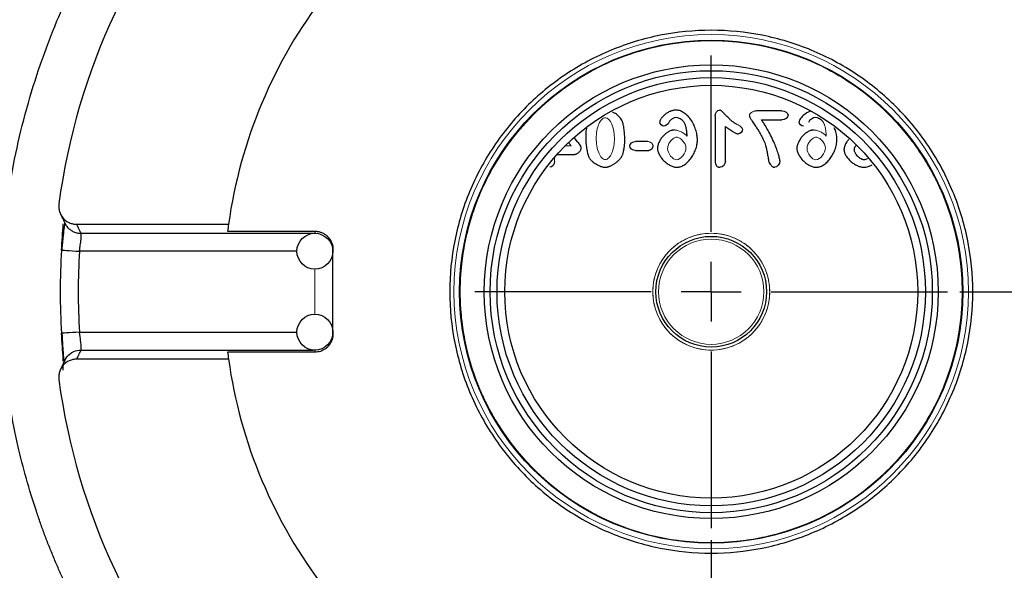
# Model space of a CAD drawing. Header units: inches. Extents: x 0.3 to 34.1, y 0.2 to 21.7.
# Tile 10 of 28: x 5.1 to 9.2, y 10 to 12.3. Entities that reach past the tile are written whole.
import ezdxf

# ---------------------------------------------------------------- set-up
doc = ezdxf.new("R2010")
doc.units = ezdxf.units.IN
doc.header["$MEASUREMENT"] = 0
doc.layers.add('SLD-0', color=7, linetype='Continuous', lineweight=25)
doc.styles.add('SLDTEXTSTYLE0', font='TXT', dxfattribs={"width": 0.75})
doc.dimstyles.new('SLDDIMSTYLE0', dxfattribs={"dimtxt": 0.125, "dimasz": 0.13, "dimexe": 0, "dimexo": 0.0625, "dimgap": 0.03125, "dimtad": 0, "dimtih": 1, "dimtoh": 1, "dimlfac": 0.8, "dimrnd": 1e-09, "dimzin": 12, "dimdsep": 46, "dimtxsty": 'SLDTEXTSTYLE0', "dimsah": 1, "dimcen": 0.09, "dimadec": 0, "dimazin": 3, "dimtfac": 1, "dimtofl": 0, "dimtmove": 0, "dimatfit": 3, "dimfxl": 1, "dimfrac": 2, "dimtolj": 1, "dimtzin": 12, "dimarcsym": 0})
doc.dimstyles.new('SLDDIMSTYLE1', dxfattribs={"dimtxt": 0.125, "dimasz": 0.13, "dimexe": 0, "dimexo": 0.0625, "dimgap": 0.03125, "dimtad": 0, "dimtih": 1, "dimtoh": 1, "dimlfac": 0.8, "dimrnd": 1e-09, "dimzin": 12, "dimdsep": 46, "dimtxsty": 'SLDTEXTSTYLE0', "dimsah": 1, "dimcen": 0.09, "dimadec": 0, "dimazin": 3, "dimtfac": 1, "dimtofl": 0, "dimtmove": 0, "dimatfit": 3, "dimfxl": 1, "dimfrac": 2, "dimtolj": 1, "dimtzin": 12, "dimarcsym": 0})

# ---------------------------------------------------------------- blocks, each defined once
blk = doc.blocks.new('_D')
at = {"layer": 'SLD-0'}
for p, q in [((11.8278, 11.0809), (11.8278, 2.8366)), ((6.4153, 6.3245), (6.4153, 2.8366)), ((9.1181, 3.1416), (9.0801, 3.1416)), ((9.0801, 3.1416), (9.0801, 2.9432)), ((9.6261, 3.1416), (9.6642, 3.1416)), ((9.6642, 3.1416), (9.6642, 2.9432)), ((6.4153, 2.9616), (8.9705, 2.9616)), ((11.8278, 2.9616), (9.7737, 2.9616)), ((9.0801, 2.9432), (9.1181, 2.9432)), ((9.6642, 2.9432), (9.6261, 2.9432))]:
    blk.add_line(p, q, dxfattribs=at)
for points in [[(6.4153, 2.9616), (6.5453, 2.9416), (6.5453, 2.9816)], [(11.8278, 2.9616), (11.6978, 2.9816), (11.6978, 2.9416)]]:
    blk.add_solid(points, dxfattribs=at)
at = {"layer": 'SLD-0', "char_height": 0.125, "attachment_point": 1, "style": 'SLDTEXTSTYLE0'}
for s, insert in [('109.98', (9.1181, 3.1043)), ('4.33', (9.2105, 2.9173))]:
    blk.add_mtext(s, dxfattribs=dict(at, insert=insert))
blk = doc.blocks.new('_D_1')
at = {"layer": 'SLD-0'}
for p, q in [((7.9778, 10.0947), (7.9778, 3.7814)), ((6.4153, 6.3245), (6.4153, 3.7814)), ((7.014, 4.0865), (6.976, 4.0865)), ((6.976, 4.0865), (6.976, 3.888)), ((7.4297, 4.0865), (7.4678, 4.0865)), ((7.4678, 4.0865), (7.4678, 3.888)), ((6.4153, 3.9064), (6.8664, 3.9064)), ((7.9778, 3.9064), (7.5773, 3.9064)), ((6.976, 3.888), (7.014, 3.888)), ((7.4678, 3.888), (7.4297, 3.888))]:
    blk.add_line(p, q, dxfattribs=at)
for points in [[(6.4153, 3.9064), (6.5453, 3.8864), (6.5453, 3.9264)], [(7.9778, 3.9064), (7.8478, 3.9264), (7.8478, 3.8864)]]:
    blk.add_solid(points, dxfattribs=at)
at = {"layer": 'SLD-0', "char_height": 0.125, "attachment_point": 1, "style": 'SLDTEXTSTYLE0'}
for s, insert in [('31.75', (7.014, 4.0492)), ('1.25', (7.0602, 3.8621))]:
    blk.add_mtext(s, dxfattribs=dict(at, insert=insert))
blk = doc.blocks.new('_D_5')
at = {"layer": 'SLD-0'}
for p, q in [((9.0141, 11.1309), (12.3465, 11.1309)), ((12.2215, 11.1309), (12.2215, 8.7178)), ((12.2215, 5.8501), (12.2215, 8.5193)), ((10.2894, 5.8501), (12.3465, 5.8501))]:
    blk.add_line(p, q, dxfattribs=at)
for points in [[(12.2215, 11.1309), (12.2015, 11.0009), (12.2415, 11.0009)], [(12.2215, 5.8501), (12.2415, 5.9801), (12.2015, 5.9801)]]:
    blk.add_solid(points, dxfattribs=at)
at = {"layer": 'SLD-0', "insert": (12.0599, 8.6805), "char_height": 0.125, "attachment_point": 1, "style": 'SLDTEXTSTYLE0'}
blk.add_mtext('4.22', dxfattribs=at)
blk = doc.blocks.new('SW_CENTERMARKSYMBOL_0')
at = {"layer": 'SLD-0', "color": 0}
for p, q in [((0, 0.25), (0, 0.9862)), ((0, 0), (0, 0.125)), ((-0.25, 0), (-0.9862, 0)), ((0, 0), (-0.125, 0)), ((0, 0), (0, -0.125)), ((0, 0), (0.125, 0)), ((0.25, 0), (0.9862, 0)), ((0, -0.25), (0, -0.9862))]:
    blk.add_line(p, q, dxfattribs=at)

msp = doc.modelspace()

# ---------------------------------------------------------------- linework, layer by layer
at = {"color": 7, "linetype": 'Continuous', "lineweight": 25}
for p, q in [((8.2722, 11.8853), (8.1661, 11.8853)), ((7.9936, 11.8644), (7.9936, 11.682)), ((8.1869, 11.8479), (8.2722, 11.8479)), ((8.0369, 11.6758), (8.0369, 11.8208)), ((7.42, 11.7563), (7.4061, 11.7749)), ((7.7121, 11.7579), (7.6618, 11.7579)), ((7.6618, 11.7196), (7.7121, 11.7196)), ((7.3348, 11.7038), (7.4047, 11.7038)), ((5.3314, 11.4121), (5.9646, 11.4121)), ((5.9607, 11.3832), (6.3249, 11.3832)), ((6.3999, 10.9539), (6.3999, 11.3079)), ((5.9646, 10.8496), (5.3314, 10.8496)), ((6.3249, 10.8786), (5.9607, 10.8786))]:
    msp.add_line(p, q, dxfattribs=at)
at = {"color": 144, "linetype": 'Continuous', "lineweight": 18}
for p, q in [((7.3933, 11.7395), (7.3829, 11.7536)), ((7.3685, 11.7395), (7.3933, 11.7395)), ((7.3248, 11.6741), (7.3248, 11.6923)), ((6.3249, 11.2247), (6.3249, 11.0371))]:
    msp.add_line(p, q, dxfattribs=at)
at = {"color": 8, "linetype": 'Continuous', "lineweight": 25}
for p, q in [((6.3249, 11.3832), (6.3249, 11.3747)), ((6.3184, 11.3744), (5.3494, 11.3744)), ((6.2499, 11.2997), (5.3428, 11.2997)), ((5.3428, 10.9621), (6.2499, 10.9621)), ((5.3494, 10.8874), (6.3184, 10.8874)), ((6.3249, 10.8871), (6.3249, 10.8786))]:
    msp.add_line(p, q, dxfattribs=at)
at = {"color": 7, "linetype": 'Continuous', "lineweight": 25}
for centre, radius in [((7.9778, 11.1309), 3.6954), ((7.9778, 11.1309), 1.0494), ((7.9778, 11.1309), 0.9468), ((7.9778, 11.1309), 0.9222), ((7.9778, 11.1309), 0.8935), ((7.9778, 11.1309), 0.8612), ((6.3249, 11.2997), 0.075), ((7.9778, 11.1309), 0.2309), ((6.3249, 10.9621), 0.075)]:
    msp.add_circle(centre, radius, dxfattribs=at)
at = {"color": 144, "linetype": 'Continuous', "lineweight": 18}
for radius in [1.0729, 1.0469, 0.2438, 0.2196]:
    msp.add_circle((7.9778, 11.1309), radius, dxfattribs=at)
at = {"color": 7, "linetype": 'Continuous', "lineweight": 25}
for radius, start, end in [(2.7457, 137.6489, 172.3211), (2.0328, 142.3827, 172.0475), (2.0328, 172.0475, 172.8715), (2.7155, 176.3352, 183.6648), (2.7154, 176.3352, 183.6648), (2.6405, 176.3352, 183.6648), (2.0328, 187.1285, 187.9525), (2.0328, 187.9525, 217.6173), (2.7457, 187.6789, 222.3511)]:
    msp.add_arc((7.9778, 11.1309), radius, start, end, dxfattribs=at)
for points, knots in [([(5.0156, 11.1309), (5.0218, 11.2599), (5.0343, 11.5178), (5.1155, 11.8974), (5.2154, 12.1887), (5.3109, 12.4025), (5.3865, 12.5514), (5.4795, 12.7112), (5.5926, 12.8799), (5.7283, 13.0545), (5.8582, 13.1977), (5.9721, 13.3088), (6.0606, 13.3881), (6.1517, 13.4632), (6.2453, 13.5342), (6.3887, 13.633), (6.5351, 13.7241), (6.6562, 13.7784), (6.6896, 13.7934)], [0, 0, 0, 0, 0.116824, 0.233545, 0.350201, 0.39516, 0.445543, 0.501358, 0.562616, 0.62933, 0.701517, 0.737572, 0.773426, 0.809079, 0.844526, 0.879766, 0.966914, 1, 1, 1, 1]), ([(7.9778, 12.2217), (7.9065, 12.2217), (7.8351, 12.2147), (7.695, 12.1868), (7.6264, 12.166), (7.4944, 12.1114), (7.4312, 12.0776), (7.3124, 11.9982), (7.257, 11.9527), (7.156, 11.8517), (7.1105, 11.7963), (7.0312, 11.6776), (6.9974, 11.6143), (6.9427, 11.4824), (6.9219, 11.4137), (6.894, 11.2737), (6.887, 11.2023), (6.887, 11.0595), (6.894, 10.9881), (6.9219, 10.8481), (6.9427, 10.7794), (6.9974, 10.6475), (7.0312, 10.5842), (7.1105, 10.4655), (7.156, 10.41), (7.257, 10.3091), (7.3124, 10.2636), (7.4312, 10.1842), (7.4944, 10.1504), (7.6264, 10.0958), (7.695, 10.0749), (7.8351, 10.0471), (7.9065, 10.0401), (7.9778, 10.0401)], [0, 0, 0, 0, 0.0625, 0.0625, 0.125, 0.125, 0.1875, 0.1875, 0.25, 0.25, 0.3125, 0.3125, 0.375, 0.375, 0.4375, 0.4375, 0.5, 0.5, 0.5625, 0.5625, 0.625, 0.625, 0.6875, 0.6875, 0.75, 0.75, 0.8125, 0.8125, 0.875, 0.875, 0.9375, 0.9375, 1, 1, 1, 1]), ([(7.9778, 10.0401), (8.0492, 10.0401), (8.1206, 10.0471), (8.2607, 10.0749), (8.3293, 10.0958), (8.4613, 10.1504), (8.5245, 10.1842), (8.6432, 10.2636), (8.6987, 10.3091), (8.7997, 10.41), (8.8452, 10.4655), (8.9245, 10.5842), (8.9583, 10.6475), (9.013, 10.7794), (9.0338, 10.8481), (9.0617, 10.9881), (9.0687, 11.0595), (9.0687, 11.2023), (9.0617, 11.2737), (9.0338, 11.4137), (9.013, 11.4824), (8.9583, 11.6143), (8.9245, 11.6776), (8.8452, 11.7963), (8.7997, 11.8517), (8.6987, 11.9527), (8.6432, 11.9982), (8.5245, 12.0776), (8.4613, 12.1114), (8.3293, 12.166), (8.2607, 12.1868), (8.1206, 12.2147), (8.0492, 12.2217), (7.9778, 12.2217)], [0, 0, 0, 0, 0.0625, 0.0625, 0.125, 0.125, 0.1875, 0.1875, 0.25, 0.25, 0.3125, 0.3125, 0.375, 0.375, 0.4375, 0.4375, 0.5, 0.5, 0.5625, 0.5625, 0.625, 0.625, 0.6875, 0.6875, 0.75, 0.75, 0.8125, 0.8125, 0.875, 0.875, 0.9375, 0.9375, 1, 1, 1, 1]), ([(7.607, 11.8423), (7.6035, 11.8482), (7.596, 11.8609), (7.5809, 11.8735), (7.5697, 11.8789), (7.5655, 11.8809)], [0, 0, 0, 0, 0.355275, 0.759056, 1, 1, 1, 1]), ([(7.8304, 11.8889), (7.829, 11.8889), (7.8261, 11.8888), (7.8217, 11.8881), (7.8171, 11.887), (7.8123, 11.8855), (7.805, 11.8827), (7.7956, 11.8778), (7.785, 11.8704), (7.7759, 11.8622), (7.7699, 11.8549), (7.7664, 11.8492), (7.7646, 11.8454), (7.7634, 11.8419), (7.7632, 11.8397), (7.7631, 11.8386)], [0, 0, 0, 0, 0.0470304, 0.0967584, 0.1495842, 0.2058418, 0.2658078, 0.4122985, 0.5616085, 0.6984533, 0.8238879, 0.8770975, 0.9252825, 0.9659659, 1, 1, 1, 1]), ([(7.9203, 11.7642), (7.9202, 11.7664), (7.9201, 11.7709), (7.9195, 11.7779), (7.9182, 11.7865), (7.9161, 11.7967), (7.9118, 11.8121), (7.9044, 11.8306), (7.8925, 11.8505), (7.8783, 11.8671), (7.8646, 11.8775), (7.8534, 11.8835), (7.8454, 11.8865), (7.8377, 11.8885), (7.8327, 11.8888), (7.8304, 11.8889)], [0, 0, 0, 0, 0.0394261, 0.0813007, 0.1257519, 0.1960505, 0.2673884, 0.4135511, 0.5524579, 0.6820438, 0.8037794, 0.858354, 0.9105157, 0.9574608, 1, 1, 1, 1]), ([(8.0854, 11.8292), (8.0838, 11.83), (8.0805, 11.8316), (8.0757, 11.8346), (8.0706, 11.838), (8.0654, 11.8418), (8.0583, 11.8477), (8.0489, 11.8563), (8.0401, 11.8653), (8.0333, 11.8724), (8.0293, 11.8768), (8.0256, 11.8807), (8.0224, 11.8838), (8.0196, 11.8862), (8.017, 11.8878), (8.0146, 11.8888), (8.013, 11.8889), (8.0122, 11.8889)], [0, 0, 0, 0, 0.055167, 0.114411, 0.177944, 0.245938, 0.318534, 0.46854, 0.645626, 0.712394, 0.779161, 0.834184, 0.880565, 0.919076, 0.949681, 0.974945, 1, 1, 1, 1]), ([(8.3885, 11.8833), (8.3808, 11.8793), (8.3662, 11.8716), (8.3527, 11.8573), (8.3459, 11.846), (8.345, 11.8408), (8.3446, 11.8386)], [0, 0, 0, 0, 0.398075, 0.7581683, 0.8975692, 1, 1, 1, 1]), ([(7.6175, 11.7659), (7.6175, 11.769), (7.6174, 11.7756), (7.6168, 11.7858), (7.6157, 11.7966), (7.6144, 11.8076), (7.6128, 11.8182), (7.6111, 11.8276), (7.6093, 11.8356), (7.6077, 11.8403), (7.607, 11.8423)], [0, 0, 0, 0, 0.122392, 0.254037, 0.395101, 0.545721, 0.683415, 0.807415, 0.917031, 1, 1, 1, 1]), ([(7.8624, 11.8405), (7.8632, 11.8393), (7.8648, 11.8368), (7.8668, 11.8326), (7.8686, 11.8279), (7.8703, 11.8227), (7.8718, 11.8169), (7.873, 11.8107), (7.8741, 11.8039), (7.875, 11.7965), (7.8758, 11.7886), (7.8761, 11.7832), (7.8762, 11.7804)], [0, 0, 0, 0, 0.068213, 0.142432, 0.223224, 0.311028, 0.406186, 0.508966, 0.619582, 0.738205, 0.864973, 1, 1, 1, 1]), ([(8.1371, 11.8646), (8.1372, 11.8642), (8.1372, 11.8634), (8.1377, 11.8619), (8.1385, 11.8602), (8.1398, 11.8574), (8.1422, 11.8534), (8.1454, 11.8483), (8.1495, 11.8419), (8.1544, 11.8345), (8.1598, 11.8265), (8.1666, 11.816), (8.1743, 11.8037), (8.1827, 11.7893), (8.1899, 11.776), (8.1959, 11.7636), (8.2008, 11.7523), (8.2034, 11.7449), (8.2046, 11.7414)], [0, 0, 0, 0, 0.008073, 0.018695, 0.032042, 0.048199, 0.084044, 0.132235, 0.175415, 0.245527, 0.321309, 0.38155, 0.511298, 0.629901, 0.736442, 0.833499, 0.921265, 1, 1, 1, 1]), ([(8.2641, 11.6767), (8.264, 11.6776), (8.264, 11.6796), (8.2635, 11.6829), (8.2625, 11.688), (8.2609, 11.6949), (8.2572, 11.7079), (8.2509, 11.7266), (8.241, 11.7513), (8.2291, 11.7774), (8.2168, 11.8011), (8.2056, 11.8205), (8.1963, 11.8352), (8.1899, 11.8439), (8.1869, 11.8479)], [0, 0, 0, 0, 0.013978, 0.031917, 0.053886, 0.095718, 0.143996, 0.268395, 0.406974, 0.565953, 0.723968, 0.829117, 0.921044, 1, 1, 1, 1]), ([(7.4586, 11.8149), (7.4582, 11.8137), (7.4538, 11.7988), (7.4541, 11.7831), (7.4545, 11.7686)], [0, 0, 0, 0, 0.0816998, 1, 1, 1, 1]), ([(7.8241, 11.8057), (7.823, 11.8056), (7.8207, 11.8055), (7.817, 11.8049), (7.8125, 11.8038), (7.807, 11.8019), (7.7985, 11.7978), (7.788, 11.791), (7.7767, 11.7805), (7.767, 11.7681), (7.7608, 11.7568), (7.7571, 11.7476), (7.7551, 11.7411), (7.7538, 11.7352), (7.7536, 11.7313), (7.7535, 11.7296)], [0, 0, 0, 0, 0.029882, 0.062453, 0.097995, 0.155862, 0.217341, 0.351355, 0.490687, 0.631431, 0.771463, 0.835955, 0.897468, 0.952356, 1, 1, 1, 1]), ([(8.0369, 11.8208), (8.0401, 11.8183), (8.0462, 11.8137), (8.0551, 11.8073), (8.0632, 11.802), (8.0704, 11.7976), (8.0768, 11.7941), (8.0824, 11.7916), (8.0872, 11.79), (8.0901, 11.7897), (8.0914, 11.7896)], [0, 0, 0, 0, 0.191593, 0.363581, 0.516106, 0.649374, 0.763694, 0.859557, 0.937806, 1, 1, 1, 1]), ([(8.4056, 11.8057), (8.4045, 11.8056), (8.4021, 11.8055), (8.3985, 11.8049), (8.394, 11.8038), (8.3885, 11.8019), (8.38, 11.7978), (8.3695, 11.791), (8.3582, 11.7805), (8.3485, 11.7681), (8.3423, 11.7568), (8.3385, 11.7476), (8.3366, 11.7411), (8.3353, 11.7352), (8.3351, 11.7313), (8.335, 11.7296)], [0, 0, 0, 0, 0.029882, 0.062453, 0.097995, 0.155862, 0.217341, 0.351355, 0.490687, 0.631431, 0.771463, 0.835955, 0.897468, 0.952356, 1, 1, 1, 1]), ([(8.5018, 11.7642), (8.501, 11.7794), (8.5001, 11.7972), (8.492, 11.8127), (8.4908, 11.815)], [0, 0, 0, 0, 0.85111, 1, 1, 1, 1]), ([(7.42, 11.7563), (7.4229, 11.7524), (7.4269, 11.7472), (7.433, 11.7368), (7.4349, 11.7318), (7.4349, 11.7292)], [0, 0, 0, 0, 0.5, 0.5, 1, 1, 1, 1]), ([(7.4545, 11.7686), (7.4545, 11.7664), (7.4546, 11.7618), (7.455, 11.7547), (7.456, 11.7423), (7.4579, 11.7287), (7.4608, 11.7145), (7.4633, 11.7048), (7.466, 11.6965), (7.4683, 11.6916), (7.4694, 11.6894)], [0, 0, 0, 0, 0.0823331, 0.1697939, 0.2624755, 0.5414418, 0.6768375, 0.7993632, 0.9108565, 1, 1, 1, 1]), ([(7.608, 11.7019), (7.6085, 11.7034), (7.6095, 11.7065), (7.6109, 11.7117), (7.6122, 11.7177), (7.6135, 11.7245), (7.6149, 11.7335), (7.6163, 11.744), (7.6173, 11.7553), (7.6175, 11.7625), (7.6175, 11.7659)], [0, 0, 0, 0, 0.07041, 0.15283, 0.247471, 0.354473, 0.473933, 0.669267, 0.844488, 1, 1, 1, 1]), ([(7.834, 11.65), (7.8352, 11.65), (7.8375, 11.6501), (7.8411, 11.6505), (7.8447, 11.6513), (7.8498, 11.6528), (7.8562, 11.6553), (7.8667, 11.6611), (7.8794, 11.6709), (7.8929, 11.6862), (7.9045, 11.7041), (7.9118, 11.7206), (7.9161, 11.7343), (7.9185, 11.7445), (7.92, 11.7545), (7.9202, 11.761), (7.9203, 11.7642)], [0, 0, 0, 0, 0.022208, 0.045205, 0.069142, 0.094153, 0.146835, 0.202949, 0.325133, 0.45688, 0.595361, 0.736218, 0.805411, 0.873197, 0.938323, 1, 1, 1, 1]), ([(8.4155, 11.65), (8.4167, 11.65), (8.419, 11.6501), (8.4226, 11.6505), (8.4262, 11.6513), (8.4313, 11.6528), (8.4377, 11.6553), (8.4482, 11.6611), (8.4609, 11.6709), (8.4744, 11.6862), (8.486, 11.7041), (8.4933, 11.7206), (8.4976, 11.7343), (8.5, 11.7445), (8.5015, 11.7545), (8.5017, 11.761), (8.5018, 11.7642)], [0, 0, 0, 0, 0.022208, 0.045205, 0.069142, 0.094153, 0.146835, 0.202949, 0.325133, 0.45688, 0.595361, 0.736218, 0.805411, 0.873197, 0.938323, 1, 1, 1, 1]), ([(8.552, 11.7665), (8.5491, 11.7632), (8.5419, 11.7551), (8.5341, 11.741), (8.5322, 11.7297), (8.5314, 11.7248)], [0, 0, 0, 0, 0.282093, 0.683518, 1, 1, 1, 1]), ([(7.4047, 11.7038), (7.406, 11.7038), (7.4084, 11.7039), (7.4122, 11.7047), (7.4164, 11.7062), (7.421, 11.7085), (7.4255, 11.7119), (7.4294, 11.7158), (7.4324, 11.7201), (7.4345, 11.7246), (7.4348, 11.7277), (7.4349, 11.7292)], [0, 0, 0, 0, 0.0856654, 0.1736901, 0.2655946, 0.3975182, 0.5314899, 0.6597516, 0.7810969, 0.8961651, 1, 1, 1, 1]), ([(7.7121, 11.7196), (7.713, 11.7197), (7.7149, 11.7197), (7.7177, 11.7204), (7.721, 11.7215), (7.7245, 11.7233), (7.728, 11.7259), (7.7311, 11.7288), (7.7334, 11.7321), (7.7351, 11.7354), (7.7354, 11.7377), (7.7355, 11.7388)], [0, 0, 0, 0, 0.084607, 0.1729, 0.2663908, 0.3987362, 0.5363701, 0.664932, 0.7876717, 0.9004162, 1, 1, 1, 1]), ([(7.7535, 11.7296), (7.7536, 11.7283), (7.7537, 11.7256), (7.7543, 11.7215), (7.7556, 11.7164), (7.7576, 11.7104), (7.762, 11.701), (7.7692, 11.6894), (7.7803, 11.6767), (7.7931, 11.6657), (7.8048, 11.6584), (7.8143, 11.6541), (7.8212, 11.6518), (7.8277, 11.6503), (7.832, 11.6501), (7.834, 11.65)], [0, 0, 0, 0, 0.031698, 0.065695, 0.102275, 0.160623, 0.222984, 0.356721, 0.496507, 0.636783, 0.771672, 0.834838, 0.894546, 0.949837, 1, 1, 1, 1]), ([(8.2046, 11.7414), (8.2052, 11.7393), (8.2064, 11.7349), (8.2081, 11.7275), (8.2099, 11.719), (8.2122, 11.7068), (8.2142, 11.6947), (8.2159, 11.6844), (8.2166, 11.6802), (8.2169, 11.6787)], [0, 0, 0, 0, 0.098884, 0.216875, 0.354107, 0.510662, 0.798279, 0.930305, 1, 1, 1, 1]), ([(8.335, 11.7296), (8.3351, 11.7283), (8.3351, 11.7256), (8.3358, 11.7215), (8.3371, 11.7164), (8.3391, 11.7104), (8.3434, 11.701), (8.3507, 11.6894), (8.3618, 11.6767), (8.3745, 11.6657), (8.3863, 11.6584), (8.3958, 11.6541), (8.4027, 11.6518), (8.4092, 11.6503), (8.4135, 11.6501), (8.4155, 11.65)], [0, 0, 0, 0, 0.031698, 0.065695, 0.102275, 0.160623, 0.222984, 0.356721, 0.496507, 0.636783, 0.771672, 0.834838, 0.894546, 0.949837, 1, 1, 1, 1]), ([(8.5314, 11.7248), (8.5315, 11.7237), (8.5316, 11.7214), (8.5322, 11.7178), (8.5334, 11.7132), (8.5354, 11.7076), (8.5397, 11.6986), (8.547, 11.6875), (8.5585, 11.6754), (8.572, 11.6648), (8.5845, 11.658), (8.5947, 11.6539), (8.6021, 11.6517), (8.609, 11.6503), (8.6135, 11.6501), (8.6156, 11.65)], [0, 0, 0, 0, 0.027032, 0.05694, 0.089996, 0.145064, 0.203948, 0.335621, 0.473115, 0.615653, 0.757693, 0.824772, 0.889013, 0.947851, 1, 1, 1, 1]), ([(8.5751, 11.7227), (8.5753, 11.7251), (8.5757, 11.73), (8.5781, 11.7369), (8.5811, 11.7407), (8.5824, 11.7424)], [0, 0, 0, 0, 0.327651, 0.685472, 1, 1, 1, 1]), ([(8.6153, 11.6813), (8.6144, 11.6813), (8.6124, 11.6814), (8.6095, 11.6822), (8.6063, 11.6833), (8.6017, 11.6855), (8.5959, 11.6891), (8.5894, 11.6947), (8.5837, 11.7012), (8.5795, 11.7077), (8.5769, 11.7134), (8.5754, 11.7182), (8.5752, 11.7213), (8.5751, 11.7227)], [0, 0, 0, 0, 0.044316, 0.093135, 0.147273, 0.207331, 0.339008, 0.478246, 0.62226, 0.760612, 0.849783, 0.928895, 1, 1, 1, 1]), ([(7.4694, 11.6894), (7.4701, 11.6882), (7.4716, 11.6858), (7.4744, 11.6823), (7.4777, 11.6788), (7.4826, 11.6741), (7.4896, 11.6686), (7.4987, 11.6627), (7.5082, 11.6576), (7.5168, 11.6541), (7.5242, 11.6518), (7.5301, 11.6506), (7.5339, 11.6504), (7.5357, 11.6503)], [0, 0, 0, 0, 0.05177, 0.107678, 0.168125, 0.233427, 0.364971, 0.503635, 0.641466, 0.771964, 0.856337, 0.932046, 1, 1, 1, 1]), ([(7.5357, 11.6503), (7.5369, 11.6504), (7.5394, 11.6505), (7.5433, 11.6511), (7.5473, 11.652), (7.5515, 11.6533), (7.5581, 11.6558), (7.5669, 11.6602), (7.5774, 11.6669), (7.5873, 11.6748), (7.5952, 11.6825), (7.601, 11.6896), (7.6051, 11.6957), (7.6071, 11.6999), (7.608, 11.7019)], [0, 0, 0, 0, 0.03923, 0.081038, 0.125748, 0.173625, 0.224887, 0.353949, 0.491754, 0.630413, 0.762995, 0.849869, 0.928516, 1, 1, 1, 1]), ([(7.9936, 11.682), (7.9936, 11.6798), (7.9937, 11.6755), (7.9945, 11.6696), (7.9958, 11.6644), (7.9977, 11.6599), (8.0001, 11.6563), (8.0032, 11.6534), (8.0067, 11.6514), (8.0109, 11.6502), (8.0138, 11.65), (8.0153, 11.65)], [0, 0, 0, 0, 0.1532979, 0.2896907, 0.4107443, 0.5186939, 0.6166759, 0.7088498, 0.800172, 0.8957319, 1, 1, 1, 1]), ([(8.2169, 11.6787), (8.2172, 11.6774), (8.2178, 11.6748), (8.2192, 11.671), (8.2218, 11.6652), (8.2257, 11.6596), (8.2308, 11.6548), (8.2347, 11.6521), (8.2387, 11.6503), (8.2414, 11.6501), (8.2427, 11.65)], [0, 0, 0, 0, 0.097297, 0.194664, 0.29292, 0.562837, 0.686109, 0.800473, 0.905578, 1, 1, 1, 1]), ([(8.6293, 11.6859), (8.629, 11.6856), (8.6268, 11.6838), (8.6219, 11.682), (8.6174, 11.6815), (8.6153, 11.6813)], [0, 0, 0, 0, 0.091747, 0.571186, 1, 1, 1, 1]), ([(8.6156, 11.65), (8.6201, 11.6505), (8.6296, 11.6516), (8.641, 11.6555), (8.6468, 11.6597), (8.6485, 11.6609)], [0, 0, 0, 0, 0.380675, 0.823394, 1, 1, 1, 1]), ([(5.2568, 11.4978), (5.256, 11.4924), (5.2559, 11.4871), (5.2568, 11.4764), (5.2579, 11.4711), (5.2625, 11.4557), (5.2677, 11.446), (5.2817, 11.43), (5.2905, 11.4235), (5.3052, 11.4168), (5.3103, 11.4151), (5.3207, 11.4128), (5.326, 11.4121), (5.3314, 11.4121)], [0, 0, 0, 0, 0.125, 0.125, 0.25, 0.25, 0.5, 0.5, 0.75, 0.75, 0.875, 0.875, 1, 1, 1, 1]), ([(5.2627, 11.4571), (5.2657, 11.4507), (5.2702, 11.4411), (5.2764, 11.4281), (5.2796, 11.4215), (5.2812, 11.4181)], [0, 0, 0, 0, 0.496795, 0.739137, 1, 1, 1, 1]), ([(5.2813, 11.4178), (5.2811, 11.4166), (5.2806, 11.4144), (5.2776, 11.3909), (5.2741, 11.3614), (5.2708, 11.33), (5.2695, 11.3121), (5.269, 11.3044)], [0, 0, 0, 0, 0.2387524, 0.4392628, 0.7084588, 0.8744261, 1, 1, 1, 1]), ([(5.3494, 11.3744), (5.3487, 11.3757), (5.3478, 11.3778), (5.3466, 11.3803), (5.3457, 11.3821), (5.3452, 11.3831), (5.3436, 11.3865), (5.3422, 11.3893), (5.3395, 11.3951), (5.3376, 11.399), (5.3348, 11.405), (5.3334, 11.4079), (5.3325, 11.4099), (5.332, 11.411), (5.3314, 11.4121)], [0, 0, 0, 0, 0.25, 0.375, 0.375, 0.5, 0.5, 0.75, 0.75, 0.875, 0.9375, 0.96875, 0.96875, 1, 1, 1, 1]), ([(6.3249, 11.3832), (6.327, 11.3831), (6.3312, 11.383), (6.3375, 11.3822), (6.3437, 11.3809), (6.3499, 11.379), (6.356, 11.3765), (6.3619, 11.3735), (6.3676, 11.3699), (6.373, 11.3658), (6.3781, 11.3611), (6.3831, 11.3556), (6.388, 11.3489), (6.3926, 11.3408), (6.3965, 11.3311), (6.3994, 11.32), (6.3997, 11.312), (6.3999, 11.3079)], [0, 0, 0, 0, 0.052762, 0.106203, 0.160324, 0.21513, 0.270622, 0.326804, 0.383677, 0.441245, 0.499509, 0.560689, 0.630766, 0.709739, 0.797604, 0.894359, 1, 1, 1, 1]), ([(5.3428, 11.2997), (5.3434, 11.3043), (5.344, 11.3089), (5.3455, 11.3208), (5.3464, 11.3278), (5.3486, 11.3449), (5.3497, 11.3541), (5.3507, 11.3686), (5.3505, 11.3732), (5.3494, 11.3744)], [-0.4500012, -0.4500012, -0.4500012, -0.4500012, -0.2902508, -0.2902508, -0.1462504, -0.1462504, -0.0562502, -0.0562502, 0, 0, 0, 0]), ([(5.2679, 11.3045), (5.268, 11.3045), (5.2835, 11.3035), (5.3225, 11.301), (5.3428, 11.2997)], [-0.9677359, -0.9677359, -0.9677359, -0.9677359, -0.5, 0, 0, 0, 0]), ([(6.6948, 8.4627), (6.6581, 8.4801), (6.5688, 8.5226), (6.4413, 8.5971), (6.3186, 8.676), (6.2235, 8.7439), (6.1538, 8.7973), (6.1046, 8.8371), (6.0677, 8.8682), (6.0355, 8.8961), (6.0042, 8.924), (5.9739, 8.9518), (5.9444, 8.9796), (5.9159, 9.0073), (5.8495, 9.0733), (5.7579, 9.1721), (5.6502, 9.3036), (5.5595, 9.4268), (5.4816, 9.5444), (5.4164, 9.6533), (5.3656, 9.746), (5.3282, 9.8193), (5.2997, 9.878), (5.2769, 9.9261), (5.2558, 9.9733), (5.2354, 10.0208), (5.216, 10.0687), (5.1974, 10.117), (5.1796, 10.1656), (5.1375, 10.2879), (5.0785, 10.5001), (5.025, 10.8071), (5.0187, 11.0229), (5.0156, 11.1309)], [0, 0, 0, 0, 0.036672, 0.089295, 0.133187, 0.168347, 0.194777, 0.212476, 0.225512, 0.238333, 0.250942, 0.263337, 0.275519, 0.287488, 0.299244, 0.360083, 0.408969, 0.452731, 0.498153, 0.536324, 0.56725, 0.593599, 0.610597, 0.62615, 0.641706, 0.657266, 0.672829, 0.688395, 0.703964, 0.719537, 0.805194, 0.902583, 1, 1, 1, 1]), ([(5.3428, 10.9621), (5.3225, 10.9608), (5.2835, 10.9583), (5.268, 10.9573), (5.2679, 10.9573)], [-0.9677359, -0.9677359, -0.9677359, -0.9677359, -0.4677359, 0, 0, 0, 0]), ([(5.269, 10.9574), (5.2702, 10.9394), (5.2723, 10.9074), (5.2746, 10.8722), (5.2761, 10.8505), (5.2767, 10.8417), (5.2775, 10.8373), (5.2784, 10.8374), (5.2802, 10.8415), (5.2813, 10.844)], [0, 0, 0, 0, 0.269948, 0.481839, 0.63685, 0.742294, 0.823875, 0.889447, 1, 1, 1, 1]), ([(5.3494, 10.8874), (5.3498, 10.8878), (5.3501, 10.8886), (5.3505, 10.8919), (5.3505, 10.895), (5.3499, 10.9054), (5.3489, 10.9142), (5.3462, 10.9359), (5.3445, 10.949), (5.3428, 10.9621)], [-0.4500045, -0.4500045, -0.4500045, -0.4500045, -0.2902529, -0.2902529, -0.1462515, -0.1462515, -0.0562506, -0.0562506, 0, 0, 0, 0]), ([(6.3999, 10.9539), (6.3999, 10.9518), (6.3998, 10.9476), (6.399, 10.9416), (6.3978, 10.9358), (6.3963, 10.9305), (6.3944, 10.9255), (6.3924, 10.9209), (6.3901, 10.9166), (6.3878, 10.9128), (6.3854, 10.9092), (6.3829, 10.9061), (6.3805, 10.9032), (6.376, 10.8985), (6.3689, 10.8925), (6.3585, 10.8862), (6.3476, 10.8818), (6.3363, 10.8791), (6.3287, 10.8788), (6.3249, 10.8786)], [0, 0, 0, 0, 0.053978, 0.105731, 0.155257, 0.202557, 0.247631, 0.290478, 0.3311, 0.369495, 0.405664, 0.439607, 0.471325, 0.500817, 0.605111, 0.707162, 0.806984, 0.904591, 1, 1, 1, 1]), ([(5.275, 10.8037), (5.2724, 10.8246), (5.2861, 10.8686), (5.3282, 10.8875), (5.3494, 10.8874)], [-1, -1, -1, -1, -0.5, 0, 0, 0, 0]), ([(5.3314, 10.8496), (5.3326, 10.8522), (5.3339, 10.855), (5.3364, 10.8602), (5.3375, 10.8626), (5.3393, 10.8662), (5.3398, 10.8674), (5.3413, 10.8706), (5.3423, 10.8725), (5.3447, 10.8776), (5.3462, 10.8807), (5.3483, 10.8852), (5.3489, 10.8863), (5.3494, 10.8874)], [1.03058035, 1.03058035, 1.03058035, 1.03058035, 1.03257386, 1.03257386, 1.03434061, 1.03434061, 1.03544483, 1.03544483, 1.03765326, 1.03765326, 1.04118675, 1.04118675, 1.04224833, 1.04224833, 1.04224833, 1.04224833]), ([(5.3314, 10.8496), (5.326, 10.8496), (5.3207, 10.849), (5.3103, 10.8467), (5.3051, 10.845), (5.2905, 10.8383), (5.2817, 10.8318), (5.2712, 10.8197), (5.2681, 10.8153), (5.263, 10.8059), (5.2609, 10.8009), (5.2579, 10.7907), (5.2568, 10.7853), (5.2559, 10.7747), (5.256, 10.7694), (5.2568, 10.764)], [0, 0, 0, 0, 0.125, 0.125, 0.25, 0.25, 0.5, 0.5, 0.625, 0.625, 0.75, 0.75, 0.875, 0.875, 1, 1, 1, 1]), ([(5.2813, 10.8439), (5.2786, 10.8382), (5.2723, 10.8252), (5.2662, 10.8122), (5.2627, 10.8048)], [0, 0, 0, 0, 0.43419, 1, 1, 1, 1])]:
    msp.add_open_spline(points, degree=3, knots=knots, dxfattribs=at)
at = {"color": 144, "linetype": 'Continuous', "lineweight": 18}
for points, knots in [([(7.0767, 10.5981), (7.0731, 10.6042), (7.066, 10.6165), (7.0557, 10.6351), (7.0458, 10.654), (7.0363, 10.673), (7.0272, 10.6922), (7.0185, 10.7116), (7.0102, 10.7312), (7.0022, 10.751), (6.9853, 10.7959), (6.9629, 10.8674), (6.9419, 10.9683), (6.9308, 11.0722), (6.9302, 11.1789), (6.9406, 11.2858), (6.9621, 11.3918), (6.9943, 11.495), (7.0368, 11.5937), (7.0887, 11.6869), (7.1678, 11.8003), (7.283, 11.9222), (7.442, 12.0371), (7.6193, 12.1211), (7.7817, 12.1632), (7.9192, 12.1779), (8.0258, 12.1785), (8.1327, 12.1682), (8.2387, 12.1467), (8.342, 12.1144), (8.4407, 12.0719), (8.5339, 12.0201), (8.6195, 11.9602), (8.6978, 11.8932), (8.7536, 11.8351), (8.7918, 11.7896), (8.8154, 11.7594), (8.8378, 11.7283), (8.8591, 11.6965), (8.8724, 11.6747), (8.879, 11.6637)], [0, 0, 0, 0, 0.006487, 0.012966, 0.019437, 0.025905, 0.032372, 0.03884, 0.045313, 0.051792, 0.058281, 0.089157, 0.120041, 0.152204, 0.184375, 0.217222, 0.250077, 0.282925, 0.31578, 0.347943, 0.380114, 0.441801, 0.500001, 0.558202, 0.619888, 0.652051, 0.684222, 0.71707, 0.749925, 0.782772, 0.815628, 0.847791, 0.879961, 0.910837, 0.941721, 0.953391, 0.965039, 0.976679, 0.988327, 1, 1, 1, 1]), ([(8.1661, 11.8853), (8.1648, 11.8852), (8.1623, 11.8852), (8.1587, 11.8846), (8.153, 11.8831), (8.1472, 11.8804), (8.1422, 11.8762), (8.1394, 11.8726), (8.1375, 11.8688), (8.1372, 11.866), (8.1371, 11.8646)], [0, 0, 0, 0, 0.09554, 0.190599, 0.286152, 0.549975, 0.672282, 0.786226, 0.895919, 1, 1, 1, 1]), ([(7.8014, 11.8374), (7.8018, 11.8382), (7.8025, 11.8398), (7.8042, 11.8423), (7.8066, 11.8452), (7.8098, 11.8484), (7.8139, 11.8516), (7.8183, 11.8544), (7.8229, 11.8566), (7.8273, 11.8582), (7.8303, 11.8584), (7.8316, 11.8585)], [0, 0, 0, 0, 0.068373, 0.144537, 0.229585, 0.360471, 0.498961, 0.637468, 0.768521, 0.893272, 1, 1, 1, 1]), ([(8.1084, 11.8073), (8.1084, 11.808), (8.1083, 11.8093), (8.1077, 11.8112), (8.1067, 11.8132), (8.1054, 11.8152), (8.1037, 11.8171), (8.1003, 11.8204), (8.0943, 11.8248), (8.0885, 11.8277), (8.0854, 11.8292)], [0, 0, 0, 0, 0.057909, 0.118399, 0.18332, 0.254178, 0.332133, 0.41806, 0.68027, 1, 1, 1, 1]), ([(8.4439, 11.8405), (8.4447, 11.8393), (8.4463, 11.8368), (8.4483, 11.8326), (8.4501, 11.8279), (8.4518, 11.8227), (8.4533, 11.8169), (8.4545, 11.8107), (8.4556, 11.8039), (8.4565, 11.7965), (8.4573, 11.7886), (8.4576, 11.7832), (8.4577, 11.7804)], [0, 0, 0, 0, 0.068213, 0.142432, 0.223224, 0.311028, 0.406186, 0.508966, 0.619582, 0.738205, 0.864973, 1, 1, 1, 1]), ([(7.8762, 11.7804), (7.8753, 11.7815), (7.8733, 11.7837), (7.8697, 11.7868), (7.8651, 11.7904), (7.8592, 11.7942), (7.8521, 11.798), (7.8448, 11.8012), (7.8376, 11.8036), (7.8307, 11.8053), (7.8262, 11.8055), (7.8241, 11.8057)], [0, 0, 0, 0, 0.072582, 0.151844, 0.238325, 0.369829, 0.506988, 0.642848, 0.772047, 0.894386, 1, 1, 1, 1]), ([(8.4577, 11.7804), (8.4568, 11.7815), (8.4548, 11.7837), (8.4512, 11.7868), (8.4465, 11.7904), (8.4406, 11.7942), (8.4336, 11.798), (8.4263, 11.8012), (8.4191, 11.8036), (8.4122, 11.8053), (8.4077, 11.8055), (8.4056, 11.8057)], [0, 0, 0, 0, 0.072582, 0.151844, 0.238325, 0.369829, 0.506988, 0.642848, 0.772047, 0.894386, 1, 1, 1, 1]), ([(7.7355, 11.7388), (7.7354, 11.7395), (7.7353, 11.741), (7.7346, 11.7432), (7.7333, 11.7458), (7.7312, 11.7487), (7.7282, 11.7516), (7.7247, 11.7542), (7.7207, 11.7562), (7.7165, 11.7577), (7.7135, 11.7579), (7.7121, 11.7579)], [0, 0, 0, 0, 0.064502, 0.1343263, 0.2116008, 0.3305589, 0.4606834, 0.5944232, 0.7296885, 0.8676536, 1, 1, 1, 1]), ([(8.879, 11.6637), (8.8826, 11.6576), (8.8897, 11.6453), (8.9, 11.6266), (8.9099, 11.6078), (8.9194, 11.5888), (8.9285, 11.5696), (8.9372, 11.5502), (8.9455, 11.5306), (8.9534, 11.5108), (8.9704, 11.4659), (8.9928, 11.3944), (9.0138, 11.2935), (9.0249, 11.1896), (9.0254, 11.0829), (9.0151, 10.976), (8.9936, 10.87), (8.9614, 10.7667), (8.9189, 10.6681), (8.867, 10.5749), (8.7879, 10.4615), (8.6727, 10.3395), (8.5136, 10.2247), (8.3364, 10.1407), (8.174, 10.0986), (8.0365, 10.0838), (7.9299, 10.0833), (7.823, 10.0936), (7.7169, 10.1151), (7.6137, 10.1474), (7.515, 10.1898), (7.4218, 10.2417), (7.3362, 10.3016), (7.2579, 10.3686), (7.2021, 10.4267), (7.1639, 10.4722), (7.1403, 10.5024), (7.1179, 10.5334), (7.0966, 10.5653), (7.0833, 10.5871), (7.0767, 10.5981)], [0, 0, 0, 0, 0.006487, 0.012966, 0.019437, 0.025905, 0.032372, 0.03884, 0.045313, 0.051792, 0.058281, 0.089157, 0.120041, 0.152204, 0.184375, 0.217222, 0.250077, 0.282925, 0.31578, 0.347943, 0.380114, 0.441801, 0.500001, 0.558202, 0.619888, 0.652051, 0.684222, 0.71707, 0.749925, 0.782772, 0.815628, 0.847791, 0.879961, 0.910837, 0.941721, 0.953391, 0.965039, 0.976679, 0.988327, 1, 1, 1, 1]), ([(8.2216, 11.1309), (8.2215, 11.1347), (8.2214, 11.1424), (8.2206, 11.1539), (8.2193, 11.1653), (8.2174, 11.1766), (8.215, 11.1878), (8.2121, 11.1988), (8.2086, 11.2098), (8.2031, 11.2247), (8.1947, 11.2432), (8.1821, 11.2646), (8.1674, 11.2849), (8.1449, 11.3098), (8.1124, 11.3362), (8.0692, 11.3585), (8.0238, 11.3718), (7.9779, 11.3761), (7.9319, 11.3718), (7.8865, 11.3585), (7.8432, 11.3361), (7.8043, 11.3045), (7.7778, 11.2719), (7.761, 11.2432), (7.751, 11.2211), (7.7432, 11.1984), (7.7379, 11.1758), (7.7347, 11.1532), (7.7343, 11.1383), (7.7341, 11.1309)], [0, 0, 0, 0, 0.0151282, 0.0301566, 0.0451187, 0.0600478, 0.0749781, 0.0899433, 0.104977, 0.1201124, 0.1522753, 0.1844721, 0.2173194, 0.2502013, 0.3158425, 0.3801197, 0.4400754, 0.5000653, 0.560021, 0.6200109, 0.684288, 0.7499293, 0.8155705, 0.8477334, 0.8799302, 0.9108056, 0.9417147, 0.9708488, 1, 1, 1, 1]), ([(7.7341, 11.1309), (7.7341, 11.127), (7.7342, 11.1193), (7.7351, 11.1079), (7.7364, 11.0965), (7.7383, 11.0852), (7.7407, 11.074), (7.7436, 11.063), (7.7471, 11.052), (7.7526, 11.0371), (7.761, 11.0186), (7.7736, 10.9971), (7.7883, 10.9769), (7.8108, 10.952), (7.8432, 10.9256), (7.8865, 10.9032), (7.9319, 10.89), (7.9778, 10.8857), (8.0238, 10.89), (8.0692, 10.9032), (8.1125, 10.9256), (8.1514, 10.9573), (8.1779, 10.9899), (8.1946, 11.0186), (8.2047, 11.0407), (8.2125, 11.0634), (8.2178, 11.086), (8.221, 11.1086), (8.2214, 11.1235), (8.2216, 11.1309)], [0, 0, 0, 0, 0.015128, 0.030157, 0.045119, 0.060048, 0.074978, 0.089943, 0.104977, 0.120112, 0.152275, 0.184472, 0.217319, 0.250201, 0.315842, 0.38012, 0.440075, 0.500065, 0.560021, 0.620011, 0.684288, 0.749929, 0.81557, 0.847733, 0.87993, 0.910806, 0.941715, 0.970849, 1, 1, 1, 1])]:
    msp.add_open_spline(points, degree=3, knots=knots, dxfattribs=at)
at = {"color": 7, "linetype": 'Continuous', "lineweight": 25}
for points in [[(7.9936, 11.8644), (7.9936, 11.8759), (8.0037, 11.8889), (8.0122, 11.8889)], [(8.2722, 11.8853), (8.2847, 11.8853), (8.2987, 11.8788), (8.2987, 11.8679)], [(7.7806, 11.8215), (7.7731, 11.8215), (7.7631, 11.832), (7.7631, 11.8386)], [(7.8014, 11.8374), (7.7988, 11.8298), (7.7872, 11.8215), (7.7806, 11.8215)], [(7.8624, 11.8405), (7.8567, 11.8488), (7.8401, 11.8585), (7.8316, 11.8585)], [(8.2987, 11.8679), (8.2987, 11.8576), (8.2855, 11.8479), (8.2722, 11.8479)], [(8.3621, 11.8215), (8.3545, 11.8215), (8.3446, 11.832), (8.3446, 11.8386)], [(8.4131, 11.8585), (8.4026, 11.8585), (8.3866, 11.8469), (8.3829, 11.8374)], [(8.4439, 11.8405), (8.4382, 11.8488), (8.4216, 11.8585), (8.4131, 11.8585)], [(8.1084, 11.8073), (8.1084, 11.8003), (8.0981, 11.7896), (8.0914, 11.7896)], [(7.6384, 11.7388), (7.6384, 11.7473), (7.65, 11.7579), (7.6618, 11.7579)], [(7.6618, 11.7196), (7.6498, 11.7196), (7.6384, 11.7303), (7.6384, 11.7388)], [(7.3248, 11.6741), (7.3248, 11.6623), (7.3137, 11.65), (7.3049, 11.65)], [(8.0369, 11.6758), (8.0369, 11.6631), (8.0251, 11.65), (8.0153, 11.65)], [(8.2641, 11.6767), (8.2641, 11.6636), (8.2525, 11.65), (8.2427, 11.65)], [(5.268, 11.3045), (5.268, 11.3045), (5.2679, 11.3045), (5.2679, 11.3045)], [(5.268, 10.9573), (5.268, 10.9573), (5.2679, 10.9573), (5.2679, 10.9573)]]:
    msp.add_open_spline(points, degree=3, dxfattribs=at)
at = {"color": 144, "linetype": 'Continuous', "lineweight": 18}
for points in [[(7.4981, 11.7718), (7.4981, 11.7815), (7.4999, 11.8028), (7.5083, 11.8321), (7.5213, 11.8523), (7.5316, 11.8571), (7.5365, 11.8571)], [(7.5365, 11.8571), (7.5575, 11.8571), (7.5739, 11.8147), (7.5739, 11.7705)], [(7.5361, 11.6826), (7.5312, 11.6826), (7.5209, 11.6878), (7.508, 11.7089), (7.4998, 11.7392), (7.4981, 11.7615), (7.4981, 11.7718)], [(7.5739, 11.7705), (7.5739, 11.7605), (7.5721, 11.7384), (7.5638, 11.7083), (7.5509, 11.6875), (7.5408, 11.6826), (7.5361, 11.6826)], [(7.7961, 11.729), (7.7961, 11.7339), (7.7986, 11.7451), (7.8084, 11.7612), (7.8215, 11.7726), (7.83, 11.7754), (7.8335, 11.7754)], [(7.8335, 11.7754), (7.8368, 11.7754), (7.8454, 11.7728), (7.8591, 11.7619), (7.8696, 11.7466), (7.8724, 11.7361), (7.8724, 11.7316)], [(8.3776, 11.729), (8.3776, 11.7339), (8.3801, 11.7451), (8.3899, 11.7612), (8.403, 11.7726), (8.4115, 11.7754), (8.415, 11.7754)], [(8.415, 11.7754), (8.4183, 11.7754), (8.4269, 11.7728), (8.4406, 11.7619), (8.4511, 11.7466), (8.4539, 11.7361), (8.4539, 11.7316)], [(7.8331, 11.6813), (7.8171, 11.6813), (7.7961, 11.7076), (7.7961, 11.729)], [(7.8724, 11.7316), (7.8724, 11.71), (7.8501, 11.6813), (7.8331, 11.6813)], [(8.4146, 11.6813), (8.3986, 11.6813), (8.3776, 11.7076), (8.3776, 11.729)], [(8.4539, 11.7316), (8.4539, 11.71), (8.4316, 11.6813), (8.4146, 11.6813)]]:
    msp.add_open_spline(points, degree=3, dxfattribs=at)
at = {"color": 8, "linetype": 'Continuous', "lineweight": 25}
for points, knots in [([(5.2816, 11.4182), (5.2824, 11.4162), (5.2851, 11.4093), (5.2929, 11.3991), (5.3046, 11.3884), (5.3184, 11.3805), (5.3335, 11.3754), (5.3441, 11.3747), (5.3494, 11.3744)], [0, 0, 0, 0, 0.075685, 0.260179, 0.444673, 0.629739, 0.814968, 1, 1, 1, 1]), ([(5.268, 11.3045), (5.2692, 11.3232), (5.2716, 11.3606), (5.2743, 11.3995), (5.2748, 11.4126), (5.2749, 11.4145)], [0, 0, 0, 0, 0.46265, 0.922099, 1, 1, 1, 1]), ([(5.2752, 10.8404), (5.275, 10.8445), (5.2745, 10.8594), (5.2717, 10.9011), (5.2692, 10.9385), (5.268, 10.9573)], [0, 0, 0, 0, 0.155635, 0.576966, 1, 1, 1, 1])]:
    msp.add_open_spline(points, degree=3, knots=knots, dxfattribs=at)

# ---------------------------------------------------------------- block references
at = {"layer": 'SLD-0'}
msp.add_blockref('SW_CENTERMARKSYMBOL_0', (7.9778, 11.1309), dxfattribs=at)

# ---------------------------------------------------------------- dimensions: what is measured, and where the dimension line sits
for base, p1, p2, picture, middle in [((6.4153, 2.9616), (11.8278, 11.1309), (6.4153, 6.3745), '_D', (9.3721, 2.9616)), ((7.9778, 3.9064), (6.4153, 6.3745), (7.9778, 10.1447), '_D_1', (7.2219, 3.9064))]:
    dim = msp.add_linear_dim(base=base, p1=p1, p2=p2, dimstyle='SLDDIMSTYLE0', dxfattribs=at)
    dim.commit()
    dim.dimension.update_dxf_attribs({"geometry": picture, "text_midpoint": middle, "dimtype": 160})
dim = msp.add_linear_dim(base=(12.2215, 11.1309), p1=(10.2394, 5.8501), p2=(8.9641, 11.1309), angle=90, dimstyle='SLDDIMSTYLE1', dxfattribs=at)
dim.commit()
dim.dimension.update_dxf_attribs({"geometry": '_D_5', "text_midpoint": (12.2215, 8.6185), "dimtype": 160})

doc.saveas('drawing.dxf')
